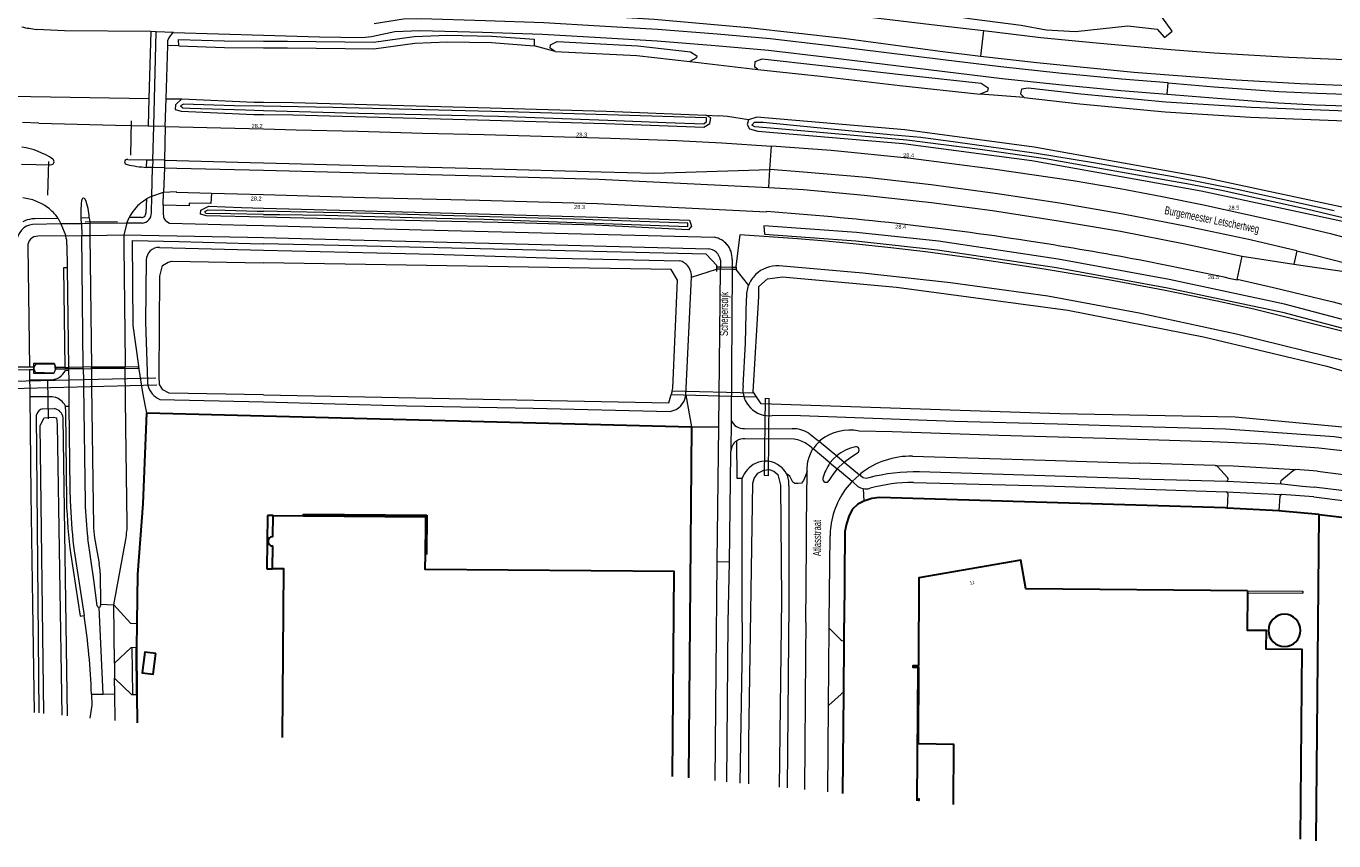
# Model space of a CAD drawing. Header units: metres. Extents: x 120324 to 133000, y 395500 to 402438.
# Tile 73 of 95: x 127927 to 128330, y 401933 to 402184. Entities that reach past the tile are written whole.
import ezdxf

# ---------------------------------------------------------------- set-up
doc = ezdxf.new("R2010")
doc.units = ezdxf.units.M
for name, pattern in [('DGN1', [76.057638, 0, -76.057638]), ('DGN2', [101.410184, 50.705092, -50.705092]), ('DGN3', [152.115276, 101.410184, -50.705092])]:
    doc.linetypes.add(name, pattern=pattern)
for name, color, linetype, lineweight, true_color in [('gg-afsc-erfafscheiding', 7, 'Continuous', 0, 0x00ff32), ('gg-afsc-faunaraster', 7, 'DGN2', 0, 0x96ff00), ('gg-afsc-hekwerk', 7, 'Continuous', 30, 0x00d228), ('gg-afsc-lijn faunaraster', 7, 'DGN1', 0, 0x96ff00), ('gg-afsc-muur', 7, 'Continuous', 13, 0xffc800), ('gg-kntw-bovenkant insteek waterloop', 7, 'Continuous', 0, 0xa0a0ff), ('gg-kntw-waterlijn', 7, 'Continuous', 0, 0xaaebff), ('gg-kwrk-duiker nz buis', 7, 'DGN2', 0, 0x969696), ('gg-kwrk-duiker nz vlak', 7, 'DGN2', 0, 0x969696), ('gt-grn-afwateringsgoot', 7, 'Continuous', 0, 0xa08273), ('gt-grn-groengrens', 7, 'Continuous', 0, 0x96c800), ('gt-grn-groengrens NZ', 7, 'DGN2', 0, 0x96c800), ('gt-grn-weggrens', 7, 'Continuous', 0, 0x787878), ('gt-knt-lijn portaal', 7, 'Continuous', 13, 0x8dafbb), ('gx-grn-maaiveld', 7, 'Continuous', 0, 0xb88d57)]:
    doc.layers.add(name, color=color, linetype=linetype, lineweight=lineweight, true_color=true_color)
for name, color, linetype, lineweight in [('gg-anno-huisnummerreeks BGT', 7, 'Continuous', 13), ('gg-anno-openbare ruimte label', 7, 'Continuous', 13), ('gg-bbg-bijgebouw', 1, 'Continuous', 30), ('gg-bbg-hoofdgebouw', 1, 'Continuous', 30), ('gg-bbg-onder overbouw', 1, 'Continuous', 30), ('gg-bbg-pand overbouw', 1, 'DGN2', 30), ('gg-bbg-pilaar onder overbouw', 1, 'Continuous', 30), ('gg-knt-onverhard', 7, 'DGN3', 0), ('gg-knt-verharding', 7, 'Continuous', 0), ('gg-knt-verharding nz', 7, 'DGN2', 0), ('gt-anno-nummer hm paal', 7, 'Continuous', 0)]:
    doc.layers.add(name, color=color, linetype=linetype, lineweight=lineweight)
doc.styles.add('StyleArial', font='arial.ttf')

msp = doc.modelspace()

# ---------------------------------------------------------------- linework, layer by layer
at = {"layer": 'gg-afsc-erfafscheiding'}
for p, q in [((128139.81, 402108.2), (128139.83, 402108.9)), ((128139.83, 402108.9), (128139.85, 402109.64)), ((127929.07, 402077.92), (127929.06, 402078.68))]:
    msp.add_line(p, q, dxfattribs=at)
at = {"layer": 'gg-afsc-erfafscheiding', "flags": 128}
for points in [[(127964.01, 402064.59), (127963.54, 402066.54), (127962.79, 402070.85), (127961.6, 402078.01), (127961.53, 402079.11), (127959.77, 402091.55), (127959.54, 402117.72), (127973.93, 402117.4), (127995.85, 402116.77), (128000, 402116.69)], [(128139.85, 402109.64), (128139.86, 402110.05), (128136.54, 402113.5), (128023.24, 402116.21), (128000, 402116.69)], [(128419.17, 402062.61), (128405.23, 402067.82), (128393.8, 402071.68), (128361.43, 402081.88), (128350.34, 402085.08), (128333.56, 402089.6), (128305.58, 402096.52), (128294.24, 402099.04), (128277.65, 402102.45), (128260.75, 402105.58), (128240.84, 402108.93), (128217.85, 402112.35), (128204.2, 402114.19), (128193.52, 402115.43), (128181.97, 402116.73), (128173.45, 402117.54), (128164.8, 402118.22), (128147, 402119.43), (128145.69, 402109.7), (128145.68, 402109.53)]]:
    msp.add_lwpolyline(points, dxfattribs=at)
at = {"layer": 'gg-afsc-faunaraster'}
msp.add_line((127935.39, 402079.92), (127935.46, 402079.57), dxfattribs=at)
at = {"layer": 'gg-afsc-faunaraster', "flags": 128}
for points in [[(127929.06, 402078.68), (127929.06, 402079.93), (127935.39, 402079.92)], [(127935.46, 402079.57), (127935.6, 402078.88), (127935.65, 402077.73), (127935.23, 402076.95)], [(127935.23, 402076.95), (127935.1, 402076.7), (127929.07, 402076.68), (127929.07, 402077.92)]]:
    msp.add_lwpolyline(points, dxfattribs=at)
at = {"layer": 'gg-afsc-hekwerk'}
for p, q in [((127964.01, 402064.59), (128000, 402063.66)), ((128000, 402063.66), (128132.05, 402060.26)), ((128132.05, 402060.26), (128131.55, 402000)), ((128183.33, 402036.44), (128181.6, 402034.73)), ((128185.18, 402037.31), (128183.33, 402036.44)), ((128187.65, 402038.21), (128185.18, 402037.31)), ((128190.06, 402038.51), (128187.65, 402038.21)), ((128296.72, 402035.25), (128190.06, 402038.51)), ((128297.35, 402035.22), (128296.72, 402035.25)), ((128313.29, 402034.32), (128297.35, 402035.22)), ((128180.64, 402032.61), (128179.9, 402030.36)), ((128181.6, 402034.73), (128180.64, 402032.61)), ((128314.24, 402034.26), (128313.29, 402034.32)), ((128325.7, 402033.23), (128314.24, 402034.26)), ((128324.83, 401932.58), (128325.7, 402033.23)), ((128325.7, 402033.23), (128353.84, 402029.85)), ((128179.37, 402027.99), (128179.19, 401999.69)), ((128179.9, 402030.36), (128179.37, 402027.99)), ((127960.85, 401992.21), (127960.95, 401999.56)), ((127960.95, 401999.56), (127960.95, 402000)), ((128131.55, 402000), (128131.15, 401951.96)), ((128179.15, 401994.29), (128179.19, 401999.69)), ((127961.02, 401977.73), (127960.85, 401992.21)), ((128179, 401978.11), (128179.15, 401994.29)), ((127961.13, 401968.97), (127961.02, 401977.73)), ((128178.73, 401947.2), (128179, 401978.11))]:
    msp.add_line(p, q, dxfattribs=at)
at = {"layer": 'gg-afsc-hekwerk', "flags": 128}
msp.add_lwpolyline([(127960.95, 402000), (127961.18, 402014.69), (127962.89, 402036.5), (127964.01, 402064.59)], dxfattribs=at)
at = {"layer": 'gg-afsc-lijn faunaraster'}
for p, q in [((128145.68, 402108.79), (128145.67, 402108.16)), ((128145.68, 402109.53), (128145.68, 402108.79))]:
    msp.add_line(p, q, dxfattribs=at)
at = {"layer": 'gg-afsc-muur'}
for p, q in [((128303.65, 402009.71), (128320.69, 402009.55)), ((128303.65, 402009.11), (128320.68, 402008.95)), ((128320.69, 402009.55), (128320.68, 402008.95))]:
    msp.add_line(p, q, dxfattribs=at)
at = {"layer": 'gg-bbg-bijgebouw', "flags": 128}
msp.add_lwpolyline([(127966.74, 401990.32), (127963.35, 401990.75), (127962.55, 401984.39), (127965.94, 401983.96), (127966.74, 401990.32)], dxfattribs=at)
at = {"layer": 'gg-bbg-bijgebouw'}
for start, end in [(0, 180), (180, 0)]:
    msp.add_arc((128315.02, 401997.48), 4.97, start, end, dxfattribs=at)
at = {"layer": 'gg-bbg-hoofdgebouw'}
for p, q in [((128002.95, 402032.91), (128012.28, 402032.83)), ((128303.65, 402009.71), (128303.65, 402009.11))]:
    msp.add_line(p, q, dxfattribs=at)
at = {"layer": 'gg-bbg-hoofdgebouw', "flags": 128}
for points in [[(128303.65, 402009.71), (128235.24, 402010.3), (128233.71, 402019.18), (128202.24, 402013.74), (128202.06, 401986.61), (128200.35, 401986.6), (128200.35, 401986.1), (128201.98, 401986.11)], [(128005.81, 401964.5), (128006.24, 402016.46), (128002.78, 402016.48)], [(128126.17, 401952.46), (128126.7, 402015.6), (128049.82, 402016.27), (128049.83, 402018.59)], [(128303.65, 402009.11), (128303.54, 401997.58), (128309.35, 401997.53), (128309.29, 401991.84), (128320.33, 401991.74), (128319.83, 401933.08)]]:
    msp.add_lwpolyline(points, dxfattribs=at)
at = {"layer": 'gg-bbg-onder overbouw'}
for p, q in [((128002.88, 402026.37), (128002.95, 402032.91)), ((128002.78, 402016.48), (128002.84, 402023.51))]:
    msp.add_line(p, q, dxfattribs=at)
at = {"layer": 'gg-bbg-onder overbouw', "flags": 128}
for points in [[(128012.28, 402032.83), (128049.94, 402032.53), (128049.83, 402018.59)], [(128212.89, 401943.78), (128213.03, 401962.3), (128202.11, 401962.47), (128202.22, 401986.11), (128201.98, 401986.11)]]:
    msp.add_lwpolyline(points, dxfattribs=at)
at = {"layer": 'gg-bbg-onder overbouw'}
msp.add_arc((128002.82, 402024.94), 1.43, 87.6608, 270.6589, dxfattribs=at)
at = {"layer": 'gg-bbg-pand overbouw', "flags": 128}
for points in [[(128002.95, 402032.91), (128001.18, 402032.93), (128001.02, 402016.5), (128002.78, 402016.48)], [(128012.28, 402032.83), (128012.28, 402033.33), (128050.4, 402032.98), (128050.29, 402018.59), (128049.83, 402018.59)], [(128201.64, 401944.91), (128201.98, 401986.11)]]:
    msp.add_lwpolyline(points, dxfattribs=at)
at = {"layer": 'gg-bbg-pilaar onder overbouw', "flags": 128}
msp.add_lwpolyline([(128201.99, 401945.1), (128202.29, 401945.1), (128202.29, 401945.41), (128201.99, 401945.41), (128201.99, 401945.1)], dxfattribs=at)
at = {"layer": 'gg-knt-onverhard'}
msp.add_line((128139.38, 401951.14), (128139.96, 402018.58), dxfattribs=at)
at = {"layer": 'gg-knt-onverhard', "flags": 128}
msp.add_lwpolyline([(128142.91, 401950.78), (128143.32, 402000), (128143.73, 402018.53)], dxfattribs=at)
at = {"layer": 'gg-knt-verharding'}
for p, q in [((127965.19, 402182.16), (127964.63, 402161.53)), ((127966.88, 402182.09), (127965.19, 402182.16)), ((127966.11, 402153), (127966.88, 402182.09)), ((127969.92, 402161.45), (127970.43, 402177.85)), ((127970.43, 402177.85), (127970.49, 402179.56)), ((127964.63, 402161.53), (127964.41, 402153.08)), ((127969.65, 402152.9), (127969.92, 402161.45)), ((127930.67, 402153.94), (127925.64, 402154.07)), ((127930.67, 402153.94), (127954.29, 402153.33)), ((127954.29, 402153.33), (127964.41, 402153.08)), ((127964.41, 402153.08), (127966.11, 402153)), ((127925.28, 402141.31), (127934.35, 402141.09)), ((127958.09, 402142.75), (127963.95, 402142.6)), ((127963.88, 402140.29), (127963.95, 402142.6)), ((127965.77, 402140.28), (127963.88, 402140.29)), ((127963.95, 402142.6), (127965.85, 402142.59)), ((127965.85, 402142.59), (127965.77, 402140.28)), ((127969.46, 402142.46), (127969.4, 402140.16)), ((127969.4, 402140.16), (127973.27, 402140.06)), ((127973.27, 402140.06), (128000, 402139.37)), ((128155.9, 402134.11), (128156.21, 402139.62)), ((127969.04, 402128.59), (127969.1, 402132.62)), ((127969.1, 402132.62), (127973.08, 402132.83)), ((127983.9, 402132.3), (128000, 402131.88)), ((127963.83, 402130.56), (127963.68, 402126.2)), ((127965.52, 402131.36), (127963.83, 402130.56)), ((127965.39, 402126.24), (127965.52, 402131.36)), ((127936.6, 402124.55), (127937.4, 402122.86)), ((127946.21, 402124.68), (127943.76, 402124.66)), ((127943.79, 402122.9), (127943.76, 402124.66)), ((127946.21, 402124.68), (127946.35, 402123.5)), ((127957.85, 402123.06), (127958.52, 402124.78)), ((127962.29, 402124.8), (127958.52, 402124.78)), ((127937.4, 402122.86), (127928.74, 402122.69)), ((127946.42, 402122.93), (127943.79, 402122.9)), ((127946.35, 402123.5), (127946.42, 402122.93)), ((127962.49, 402123.1), (127957.85, 402123.06)), ((127927.23, 402115.86), (127927.75, 402078.67)), ((127938.99, 402119.16), (127930.35, 402119.06)), ((127939.34, 402116.39), (127939.44, 402109.34)), ((127943.87, 402119.24), (127946.4, 402119.29)), ((127944.35, 402078.7), (127943.87, 402119.24)), ((127946.4, 402119.29), (127946.88, 402078.72)), ((128144.58, 402111.9), (128144.64, 402109.55)), ((128301.94, 402112.87), (128317.86, 402110.46)), ((128318.82, 402114.59), (128317.86, 402110.46)), ((127939.44, 402109.34), (127939.81, 402078.59)), ((128140.43, 402060.31), (128140.98, 402108.88)), ((128140.96, 402111.67), (128140.99, 402109.63)), ((128140.99, 402109.63), (128140.98, 402108.88)), ((128144.63, 402108.81), (128144.32, 402062.23)), ((128144.64, 402109.55), (128144.63, 402108.81)), ((128317.86, 402110.46), (128335.57, 402107.85)), ((128300.42, 402105.73), (128300.39, 402105.52)), ((127927.76, 402077.91), (127927.8, 402074.66)), ((127938.87, 402077.68), (127939.82, 402077.74)), ((127939.81, 402078.59), (127939.81, 402078.14)), ((127939.81, 402078.14), (127939.82, 402077.74)), ((127939.82, 402077.74), (127939.86, 402074.75)), ((127944.35, 402078.19), (127944.35, 402078.62)), ((127944.37, 402078.09), (127944.41, 402074.86)), ((127946.89, 402078.21), (127946.88, 402078.62)), ((127946.89, 402078.13), (127946.93, 402074.93)), ((127957.33, 402078.29), (127957.33, 402078.71)), ((127934.18, 402074.74), (127927.8, 402074.66)), ((127927.8, 402074.66), (127927.8, 402074.45)), ((127927.8, 402074.45), (127927.83, 402072.25)), ((127927.83, 402072.25), (127927.86, 402069.59)), ((127939.86, 402074.75), (127939.88, 402072.55)), ((127939.88, 402072.55), (127939.96, 402066.63)), ((127944.41, 402074.86), (127944.44, 402072.66)), ((127944.44, 402072.66), (127944.9, 402036.88)), ((127946.93, 402074.93), (127946.95, 402072.72)), ((127938.82, 402066.87), (127938.82, 402066.61)), ((127938.82, 402066.61), (127939.96, 402066.63)), ((127938.82, 402066.61), (127938.83, 402064.76)), ((127938.83, 402064.76), (127939.16, 402037.36)), ((128139.96, 402018.58), (128140.43, 402060.31)), ((128148.38, 402059.7), (128163.09, 402059.67)), ((128163.68, 402056.43), (128148.53, 402056.53)), ((128171.85, 402056.15), (128171.8, 402056.1)), ((128168.44, 402054.44), (128167.51, 402054.98)), ((128169.16, 402053.82), (128168.44, 402054.44)), ((128176.85, 402051.31), (128179.16, 402049.37)), ((128174.77, 402049.14), (128177, 402047.28)), ((128293.66, 402048.35), (128270.22, 402049.1)), ((128297.4, 402044.68), (128294.37, 402047.99)), ((128167.57, 402029.89), (128167.71, 402046.55)), ((128181.3, 402043.09), (128181.38, 402043.16)), ((128270.17, 402044.21), (128297.13, 402043.5)), ((128297.13, 402043.5), (128314.25, 402042.65)), ((128325.17, 402046.57), (128318.38, 402047.07)), ((128182.02, 402043.11), (128183.4, 402041.85)), ((128297.03, 402040.23), (128314.1, 402039.36)), ((128297.5, 402039.74), (128297.35, 402035.22)), ((128324.04, 402038.64), (128314.1, 402039.36)), ((128313.58, 402038.9), (128313.29, 402034.32)), ((127947.88, 402026.01), (127949.27, 402018.15)), ((127953.76, 402005.32), (127957.47, 402025.56)), ((128174.53, 402000), (128174.81, 402026.61)), ((127949.59, 402015.14), (127949.71, 402005.6)), ((128143.73, 402018.53), (128139.96, 402018.58)), ((127949.71, 402005.6), (127949.72, 402005.11)), ((127954, 401987.34), (127953.76, 402005.32)), ((128174.51, 401998.17), (128174.53, 402000)), ((128174.3, 401974.28), (128174.51, 401998.17)), ((128178.13, 401994.58), (128174.51, 401998.17)), ((127960.54, 401992.2), (127959.47, 401992.15)), ((127959.66, 401977.75), (127959.47, 401992.15)), ((127960.85, 401992.21), (127960.54, 401992.2)), ((127960.54, 401992.2), (127960.7, 401977.73)), ((128179.15, 401994.29), (128178.85, 401994.3)), ((127954, 401987.34), (127954.04, 401982.7)), ((127954.1, 401977.9), (127954.04, 401982.7)), ((127954.19, 401969.67), (127954.1, 401977.9)), ((127959.66, 401977.75), (127960.7, 401977.73)), ((127960.7, 401977.73), (127961.02, 401977.73)), ((128174.3, 401974.28), (128178.19, 401977.85)), ((128174.08, 401947.66), (128174.3, 401974.28))]:
    msp.add_line(p, q, dxfattribs=at)
at = {"layer": 'gg-knt-verharding', "flags": 128}
for points in [[(127965.19, 402182.16), (127938.6, 402182.41), (127929.93, 402182.85)], [(127969.65, 402152.9), (127991.16, 402152.36), (128000, 402152.13)], [(128000, 402152.13), (128010.08, 402151.86), (128029.11, 402151.41), (128049.07, 402150.86), (128068.05, 402150.38), (128107.04, 402149.31), (128127.53, 402148.52), (128141.44, 402147.84), (128156.75, 402146.86)], [(128343.17, 402116.08), (128329.61, 402119.65), (128316.59, 402122.76), (128303.14, 402125.77), (128290.02, 402128.59), (128277.24, 402131.22), (128264.32, 402133.62), (128249.78, 402136.12), (128225.03, 402139.75), (128199.74, 402143.02), (128175.14, 402145.51), (128156.75, 402146.86)], [(127969.46, 402142.46), (127995.83, 402141.8), (128000, 402141.7)], [(128000, 402141.7), (128031.28, 402140.89), (128067.07, 402139.89), (128104.17, 402138.9), (128120.45, 402138.54), (128127.01, 402138.72), (128156.21, 402139.62)], [(128000, 402139.37), (128067.07, 402137.63), (128103.47, 402136.67), (128155.9, 402134.11)], [(128318.82, 402114.59), (128304.4, 402117.95), (128284.85, 402122.09), (128265.28, 402125.82), (128245.55, 402129.23), (128225.78, 402132.22), (128205.95, 402134.89), (128186.01, 402137.11), (128166.64, 402138.82), (128156.21, 402139.62)], [(127983.9, 402132.3), (127983.76, 402129.14), (127977.01, 402129.28), (127977, 402128.38), (127969.04, 402128.59)], [(127973.08, 402132.83), (127973.1, 402132.6), (127983.9, 402132.3)], [(128155.9, 402134.11), (128166.58, 402133.48), (128185.33, 402131.71), (128206.09, 402129.42), (128224.89, 402126.94), (128245.26, 402123.84), (128264.38, 402120.58), (128284.27, 402116.72), (128301.94, 402112.87)], [(127943.76, 402124.66), (127943.74, 402127.3), (127943.8, 402128.81), (127943.93, 402130.32)], [(127962.23, 402129.43), (127962.54, 402129.69), (127963.83, 402130.56)], [(127969.04, 402128.59), (127969.01, 402126.3), (127969.17, 402124.97)], [(128000, 402131.88), (128031.25, 402131.04), (128066.63, 402130.18), (128103.07, 402129.12), (128155.2, 402126.62)], [(127936.6, 402124.55), (127929.43, 402124.44), (127928.46, 402124.38)], [(127969.85, 402123.8), (127970.94, 402123.09), (127994.74, 402122.49), (128000, 402122.35)], [(128000, 402122.35), (128048.65, 402121.06), (128077.59, 402120.34), (128139.16, 402118.71)], [(127956.89, 402119.51), (127956.85, 402115.89), (127957.28, 402080.1), (127957.33, 402078.71)], [(127956.89, 402119.51), (127995.09, 402118.76), (128000, 402118.64)], [(128000, 402118.64), (128026.85, 402117.98), (128073.77, 402116.77), (128101.87, 402116.09), (128137.14, 402115.18)], [(128318.82, 402114.59), (128324.4, 402113.24), (128343.69, 402108.32), (128361.77, 402103.34), (128382.16, 402097.22), (128400.8, 402091.31)], [(127939.44, 402109.34), (127938.28, 402109.32), (127938.66, 402078.58)], [(128330.1, 402098.68), (128329.11, 402098.94), (128311.62, 402103.18), (128300.42, 402105.73)], [(127957.9, 402030.55), (127957.52, 402060.03), (127957.33, 402078.29)], [(127946.95, 402072.72), (127947.37, 402036.34), (127947.49, 402029.99)], [(127927.86, 402069.59), (127934.72, 402069.64), (127935.73, 402069.44)], [(127927.86, 402069.59), (127928.23, 402039.53), (127928.73, 402005.58), (127929.2, 401972.17)], [(127939.96, 402066.63), (127940.26, 402041.04), (127940.35, 402037.43)], [(128168.23, 402058.33), (128170.32, 402056.64), (128171.13, 402056.09)], [(128426.03, 402033.82), (128422.43, 402034.94), (128406.55, 402039.38), (128390.59, 402043.28), (128374.48, 402046.7), (128358.28, 402049.59), (128341.97, 402051.86), (128325.59, 402053.7), (128309.18, 402054.89), (128292.73, 402055.62), (128276.28, 402056.11), (128259.84, 402056.64), (128226.91, 402057.61), (128193.98, 402058.68), (128183.75, 402058.97)], [(128143.73, 402018.53), (128144.23, 402052.04), (128144.19, 402052.4), (128144.19, 402052.77)], [(128167.71, 402046.55), (128167.71, 402047.53), (128167.8, 402048.61), (128167.97, 402049.6), (128168.21, 402050.56), (128168.53, 402051.41), (128169.32, 402053.14)], [(128179.16, 402049.37), (128181.16, 402050.89), (128183.27, 402052.26)], [(128200.23, 402051.22), (128241.21, 402050), (128270.22, 402049.1)], [(128177, 402047.28), (128175.66, 402045.53), (128174.45, 402043.68)], [(128293.66, 402048.35), (128299.22, 402048.2), (128318.38, 402047.07)], [(128186.74, 402044.53), (128185.89, 402044.36), (128185, 402044.56), (128184.22, 402045.19)], [(128270.17, 402044.21), (128241.05, 402045.11), (128202.42, 402046.35)], [(128314.18, 402043.87), (128317.75, 402046.83), (128317.97, 402046.97), (128318.23, 402047.05), (128318.38, 402047.07)], [(128325.17, 402046.57), (128357.88, 402042.38), (128390.27, 402036.01), (128421.22, 402027.82)], [(128200.51, 402043.09), (128241.1, 402042.08), (128297.03, 402040.23)], [(128314.25, 402042.65), (128320.61, 402041.99), (128324.17, 402041.67)], [(128442.98, 402015.29), (128418.57, 402023.47), (128387.64, 402031.62), (128356.22, 402037.76), (128324.17, 402041.67)], [(128324.04, 402038.64), (128356.64, 402034.6), (128387.36, 402028.53), (128418.21, 402020.43), (128441.9, 402012.39)], [(128167.34, 402000), (128167.46, 402011.25), (128167.53, 402024.72), (128167.57, 402029.89)], [(127941.36, 402023.47), (127941.57, 402022.01), (127943.95, 402006.7), (127944.61, 402002.09)], [(127948.7, 402005.09), (127947.63, 402013.03), (127945.75, 402025.87)], [(127940.52, 402020.79), (127943.39, 402001.91), (127944.61, 402002.09)], [(127953.76, 402005.32), (127958.95, 401999.74), (127960.95, 401999.56)], [(128167.34, 402000), (128167.21, 401989.56), (128166.87, 401948.39)], [(127959.47, 401992.15), (127959.05, 401992.13), (127954, 401987.34)], [(127954.04, 401982.7), (127959.2, 401977.76), (127959.66, 401977.75)], [(127946.88, 401977.82), (127946.96, 401974.4), (127946.37, 401970.45)]]:
    msp.add_lwpolyline(points, dxfattribs=at)
at = {"layer": 'gg-knt-verharding'}
for centre, radius, start, end in [((127936.44, 402236.65), 54.2, 258.228, 263.0969), ((127974.12, 402178.59), 3.76, 119.8358, 165.0681), ((127922.21, 402124.15), 22.61, 55.5857, 81.8091), ((127934.4, 402142.05), 0.955, 266.982, 339.4697), ((127934.4, 402142.05), 0.956, 339.4749, 51.9423), ((127957.99, 402141.81), 0.937, 84.2514, 166.8563), ((127958.01, 402142.08), 0.933, 183.4547, 262.3031), ((127965.85, 402174.96), 34.73, 256.7402, 266.7481), ((127924.27, 402115.69), 15.22, 53.4837, 84.4058), ((127926.5, 402118.01), 12.03, 32.9367, 55.4227), ((127944.47, 402130.25), 0.547, 20.8035, 173.139), ((127929.88, 402124.22), 16.33, 1.6082, 22.3994), ((127972.38, 402117.53), 15.64, 130.4761, 152.3968), ((127929.39, 402117.12), 7.32, 97.2817, 120.1134), ((127962.4, 402126.09), 1.29, 265.0748, 5.0074), ((127962.3, 402126.18), 3.08, 273.5675, 1.1048), ((127970.83, 402125.16), 1.67, 186.4252, 234.2702), ((128085.9, 401142.74), 986.32, 81.27309, 85.97076), ((127929.47, 402117.06), 5.68, 97.413, 175.9799), ((127930.22, 402116.06), 2.99, 87.3273, 183.941), ((127926.59, 402116.2), 12.75, 0.8492, 13.4059), ((128137.95, 402112.19), 6.63, 39.8686, 79.5691), ((128137.95, 402112.19), 6.64, 357.5167, 39.8597), ((128080.51, 401108.33), 1021.14, 77.56497, 81.26711), ((128136.84, 402111.01), 4.18, 47.5013, 85.8546), ((128136.84, 402111.01), 4.18, 9.123, 47.4813), ((128112.18, 401236.16), 889.62, 73.37567, 75.82075), ((127934.23, 402079.87), 5.13, 269.3949, 334.7584), ((127933.17, 402063.22), 6.73, 32.9012, 67.6555), ((128148.11, 402063.79), 4.09, 202.3456, 273.8493), ((128163.26, 402049.82), 9.86, 59.6919, 91.0029), ((128180.83, 402044.77), 14.49, 78.3608, 128.2779), ((128148.13, 402052.61), 3.94, 123.7881, 177.6817), ((128148.12, 402052.61), 3.94, 84.1092, 123.7552), ((128163.1, 402049.12), 7.34, 53.0868, 85.4932), ((128171.46, 402056.46), 0.498, 227.9572, 313.4008), ((128168.95, 402053.41), 0.462, 323.76, 62.6088), ((128185.94, 402039.93), 14.57, 103.0908, 128.6055), ((128182.78, 402053.13), 0.997, 298.9713, 98.1388), ((128199.81, 402025.94), 25.28, 89.0509, 127.9438), ((128190, 402039.11), 18.23, 146.6345, 163.2013), ((128293.58, 402047.32), 1.03, 40.5501, 85.6706), ((128173.55, 402044.19), 1.03, 169.0409, 330.4898), ((128181.67, 402042.77), 0.485, 43.9148, 127.1786), ((128184.63, 402045.51), 0.519, 134.8358, 218.5382), ((128200.94, 401990.31), 56.05, 88.4931, 104.6827), ((128297.14, 402044.01), 0.51, 269.1751, 355.3613), ((128296.66, 402044.01), 0.99, 357.3534, 41.9748), ((128314.3, 402043.12), 0.475, 170.5063, 265.0418), ((128314.92, 402043.06), 1.1, 132.5159, 172.7983), ((128199.29, 402026.49), 24.47, 137.3016, 172.5974), ((128185.87, 402045.67), 4.55, 237.1717, 258.674), ((128185.87, 402045.68), 4.55, 258.7001, 286.2215), ((128200.07, 401995.5), 47.59, 89.4712, 105.7602), ((128296.98, 402039.71), 0.518, 2.8958, 84.5953), ((128314.09, 402038.85), 0.508, 88.1619, 175.3631), ((128119.58, 402043.93), 180.55, 182.0861, 187.3627), ((128128.49, 402044.13), 188.26, 182.0377, 186.3003), ((128076.82, 402041.45), 131.99, 181.9857, 186.7807), ((127971.58, 402030.35), 24.1, 180.8492, 190.3696), ((127932.21, 402030.26), 25.7, 349.4594, 0.6447), ((128199.38, 402026.48), 24.56, 172.6047, 179.7096), ((127936.83, 402015.34), 12.75, 359.1356, 12.7495), ((127949.21, 402005.09), 0.507, 180.0072, 271.2225), ((127949.21, 402005.09), 0.507, 271.2218, 2.4662), ((127752.96, 401971.99), 194, 1.7228, 8.9245), ((128178.77, 401995.16), 0.86, 222.3526, 275.1852), ((128178.88, 401977.11), 1.01, 82.6999, 133.0287)]:
    msp.add_arc(centre, radius, start, end, dxfattribs=at)
at = {"layer": 'gg-knt-verharding nz'}
for p, q in [((127972.25, 402181.85), (127966.88, 402182.09)), ((127965.85, 402142.59), (127966.11, 402153)), ((127969.65, 402152.9), (127966.11, 402153)), ((127969.65, 402152.9), (127969.46, 402142.46)), ((127965.52, 402131.36), (127965.77, 402140.28)), ((127969.4, 402140.16), (127965.77, 402140.28)), ((127969.46, 402142.46), (127965.85, 402142.59)), ((127969.4, 402140.16), (127969.1, 402132.62)), ((127965.52, 402131.36), (127969.1, 402132.62)), ((127943.79, 402122.9), (127937.4, 402122.86)), ((127937.4, 402122.86), (127938.99, 402119.16)), ((127943.79, 402122.9), (127943.87, 402119.24)), ((127946.42, 402122.93), (127946.4, 402119.29)), ((127957.85, 402123.06), (127946.42, 402122.93)), ((127957.85, 402123.06), (127956.89, 402119.51)), ((127938.99, 402119.16), (127943.87, 402119.24)), ((127946.4, 402119.29), (127956.89, 402119.51)), ((128171.8, 402056.1), (128171.51, 402055.78)), ((128169.58, 402053.47), (128169.32, 402053.14)), ((128177, 402047.28), (128179.16, 402049.37)), ((128181.38, 402043.16), (128181.65, 402043.42)), ((128181.65, 402043.42), (128183.85, 402045.49)), ((128183.85, 402045.49), (128184.26, 402045.88))]:
    msp.add_line(p, q, dxfattribs=at)
at = {"layer": 'gg-knt-verharding nz', "flags": 128}
for points in [[(128171.51, 402055.78), (128170.52, 402054.71), (128169.58, 402053.47)], [(128176.85, 402051.31), (128175.77, 402050.27), (128174.77, 402049.14)]]:
    msp.add_lwpolyline(points, dxfattribs=at)
at = {"layer": 'gg-kntw-bovenkant insteek waterloop'}
for p, q in [((127967.87, 402115.61), (128000, 402114.72)), ((128130.28, 402070), (128132.03, 402106.41)), ((127967.99, 402068.74), (128000, 402067.93)), ((127931.87, 402065.83), (127935.43, 402065.9)), ((128147.7, 402000), (128147.7, 402044.39)), ((128162.07, 402042.08), (128162.1, 402000))]:
    msp.add_line(p, q, dxfattribs=at)
at = {"layer": 'gg-kntw-bovenkant insteek waterloop', "flags": 128}
for points in [[(127974.78, 402161.37), (127972.82, 402159.61), (127972.73, 402158.15), (127974.62, 402157.57), (127996.97, 402156.6), (128000, 402156.57)], [(127974.78, 402161.37), (127997.07, 402160.4), (128000, 402160.37)], [(128000, 402160.37), (128009.07, 402160.29), (128069.96, 402158.62), (128105.74, 402157.61), (128136.45, 402156.43)], [(128000, 402156.57), (128009, 402156.49), (128069.85, 402154.82), (128105.61, 402153.81), (128135.85, 402152.65)], [(128135.85, 402152.65), (128137.67, 402153.8), (128138.04, 402155.55), (128136.45, 402156.43)], [(128149.64, 402154.93), (128149.24, 402153.53), (128149.99, 402152.13), (128152.52, 402151.46), (128197.39, 402147.66), (128237.08, 402142.35), (128289.26, 402133.01), (128338.66, 402122.43)], [(128339.55, 402126.58), (128290.07, 402137.17), (128237.73, 402146.54), (128197.85, 402151.87), (128152.2, 402155.74), (128149.64, 402154.93)], [(128000, 402124.89), (127982.41, 402125.34), (127980.49, 402125.84), (127980.62, 402127.11), (127983.14, 402128.28), (127993.24, 402127.94), (128000, 402127.75)], [(128000, 402127.75), (128066.34, 402125.91), (128103.1, 402124.94), (128131.44, 402123.96), (128132.07, 402122.17), (128131.15, 402121.05), (128102.42, 402122.48), (128077.16, 402123.16), (128024.78, 402124.27), (128000, 402124.89)], [(128154.35, 402122.27), (128154.53, 402119.65), (128182.76, 402117.64), (128207.97, 402114.9), (128244.72, 402109.44), (128278.95, 402103.18), (128314.45, 402095.59), (128355.49, 402084.72), (128397.99, 402071.26), (128419.44, 402063.04), (128420.38, 402065.47), (128398.85, 402073.71), (128356.22, 402087.22), (128315.05, 402098.12), (128279.46, 402105.73), (128245.14, 402112.01), (128208.3, 402117.48), (128182.99, 402120.23), (128154.35, 402122.27)], [(127963.82, 402111.72), (127963.55, 402092.54), (127964.16, 402074.25), (127964.21, 402073.65), (127964.32, 402073.07)], [(128000, 402114.72), (128052.43, 402113.51), (128090.46, 402112.33), (128128.3, 402111.49)], [(128334.91, 402080.29), (128300.67, 402088.76), (128270.14, 402095.3), (128241.98, 402100.51), (128212, 402104.71), (128184.96, 402107.62), (128159.06, 402109.95)], [(128147.97, 402072.87), (128148.75, 402086.11), (128148.98, 402099.98)], [(127929.18, 402078.69), (127929.83, 402079.7), (127935.46, 402079.57)], [(127935.46, 402079.57), (127935.51, 402079.57), (127935.86, 402078.53)], [(127929.19, 402077.92), (127929.55, 402077.13), (127935.23, 402076.95)], [(127935.23, 402076.95), (127935.37, 402076.95), (127935.87, 402078.11)], [(128000, 402067.93), (128044.24, 402066.78), (128083.14, 402066.03), (128125.51, 402065.04)], [(127930.76, 401972.01), (127929.94, 402063.99)], [(128375.34, 402050.6), (128330.39, 402057.21), (128296.92, 402059.57), (128270.78, 402060.29), (128244.96, 402061.06), (128213.19, 402061.89), (128165.67, 402063.7), (128156.91, 402063.73)], [(127939.53, 401971.14), (127938.17, 402063.03)], [(128147.7, 402000), (128147.7, 401993.76), (128146.99, 401950.38)], [(128161.63, 401948.91), (128162.11, 401994.63), (128162.1, 402000)]]:
    msp.add_lwpolyline(points, dxfattribs=at)
at = {"layer": 'gg-kntw-bovenkant insteek waterloop'}
for centre, radius, start, end in [((127967.76, 402111.67), 3.94, 88.4185, 179.2126), ((128127.27, 402106.82), 4.78, 36.3148, 77.5418), ((128127.27, 402106.82), 4.78, 355.0507, 36.2836), ((128158.54, 402100.39), 9.57, 86.8825, 134.6691), ((128158.55, 402100.39), 9.58, 158.575, 182.448), ((128158.55, 402100.38), 9.58, 134.6781, 158.5356), ((127970.38, 402074.49), 6.23, 193.2054, 247.4321), ((128156, 402071.78), 8.1, 172.2579, 276.4485), ((128124.61, 402070.67), 5.71, 279.0583, 353.2373), ((127932.35, 402063.39), 2.48, 100.9926, 165.9669), ((127934.86, 402062.61), 3.33, 7.1669, 80.199), ((128155.19, 402041.84), 7.91, 115.6263, 161.1766), ((128154.9, 402042.68), 7.04, 49.8936, 116.4692), ((128155.62, 402042.81), 6.49, 27.4664, 53.9825), ((128155.62, 402042.8), 6.49, 353.6069, 27.4929)]:
    msp.add_arc(centre, radius, start, end, dxfattribs=at)
at = {"layer": 'gg-kntw-waterlijn'}
for p, q in [((128126.11, 402071.38), (128125.77, 402070.19)), ((128152.13, 402069.51), (128151.28, 402070.73))]:
    msp.add_line(p, q, dxfattribs=at)
at = {"layer": 'gg-kntw-waterlijn', "flags": 128}
for points in [[(128000, 402159.13), (127990.95, 402159.29), (127975.32, 402159.81), (127974.37, 402159.22), (127975.07, 402158.64), (127977.29, 402158.52), (127994.4, 402158), (128000, 402157.84)], [(128000, 402157.84), (128029.32, 402157.03), (128072.45, 402156.03), (128106.25, 402154.8), (128124.23, 402154.15), (128135.87, 402153.73), (128136.68, 402154.4), (128136.72, 402155.56), (128123.22, 402155.98), (128088.94, 402157.04), (128078.57, 402157.3), (128021.32, 402158.77), (128000, 402159.13)], [(128150.69, 402153.31), (128151.51, 402154.25), (128154.11, 402154.21), (128169.75, 402152.72), (128193.35, 402150.47), (128202.76, 402149.57), (128213.54, 402148.17), (128238.54, 402144.64), (128256.09, 402141.79), (128280.7, 402137.44), (128300.37, 402133.57), (128330.36, 402126.98)], [(128338.71, 402123.43), (128321.78, 402127.41), (128296.05, 402133.07), (128285.97, 402135.05), (128264.39, 402138.83), (128241.25, 402142.88), (128221.1, 402145.83), (128198.5, 402148.7), (128180.99, 402150.21), (128158.79, 402152.13), (128151.6, 402152.75), (128150.69, 402153.31)], [(128000, 402125.77), (127989.75, 402125.92), (127982.2, 402126.03), (127981.85, 402126.71), (127982.95, 402127.15), (127988.14, 402127.11), (127998.07, 402126.78), (128000, 402126.74)], [(128000, 402125.77), (128005.05, 402125.7), (128019.14, 402125.5), (128053.46, 402124.66), (128068.11, 402124.31), (128084.98, 402123.71), (128122.13, 402122.39), (128130.88, 402122.08), (128130.91, 402123.1), (128095.72, 402124.35), (128058.72, 402125.29), (128033.74, 402126.07), (128008.4, 402126.57), (128000, 402126.74)], [(128000, 402070.1), (127970.87, 402070.66), (127968.88, 402071.71), (127967.9, 402073.3), (127967.8, 402075.87), (127967.95, 402106.7), (127968.77, 402110.04), (127970.57, 402111.06), (127971.69, 402111.32), (128000, 402110.85)], [(128126.11, 402071.38), (128126.33, 402072.17), (128127.76, 402105.48), (128125.72, 402108.78), (128000, 402110.85)], [(128151.28, 402070.73), (128151.06, 402071.06), (128152.77, 402100.42), (128152.77, 402103.56), (128155.46, 402105.89), (128160.12, 402106.52), (128195.3, 402103.29), (128248.16, 402096.28), (128290.07, 402088.03), (128328.12, 402078.96), (128396.43, 402058.78), (128398.11, 402056.15), (128397.8, 402052.46)], [(128000, 402070.1), (128125.07, 402067.68), (128125.77, 402070.19)], [(128397.2, 402050.17), (128394.79, 402049.06), (128366.02, 402057.08), (128299.84, 402063.24), (128245.74, 402064.32), (128153.59, 402067.4), (128152.13, 402069.51)], [(127932.16, 401971.87), (127931.11, 402060.7), (127932.25, 402063.02)], [(127932.25, 402063.02), (127935.24, 402063.22), (127936.15, 402063.05), (127936.3, 402060.97), (127937.74, 401971.31)], [(128149.69, 401950.11), (128149.73, 401963.55), (128150.99, 402042.87), (128151.35, 402044.31), (128152.47, 402045.96), (128154.32, 402046.88), (128156.01, 402047.08), (128157.45, 402046.57), (128158.68, 402045.54), (128159.48, 402042.31), (128159.81, 402007.01), (128159.05, 401949.17)]]:
    msp.add_lwpolyline(points, dxfattribs=at)
at = {"layer": 'gg-kwrk-duiker nz buis'}
for p, q in [((127916.37, 402071.96), (127969.97, 402073.29)), ((127933.61, 402062.69), (127933.38, 402074.59))]:
    msp.add_line(p, q, dxfattribs=at)
at = {"layer": 'gg-kwrk-duiker nz buis', "flags": 128}
msp.add_lwpolyline([(127916.09, 402074.16), (127969.69, 402075.49), (127969.97, 402073.29)], dxfattribs=at)
at = {"layer": 'gg-kwrk-duiker nz vlak'}
for p, q in [((128126.11, 402071.38), (128151.28, 402070.73)), ((128125.77, 402070.19), (128152.13, 402069.51)), ((128155.79, 402045.19), (128156.04, 402069.05))]:
    msp.add_line(p, q, dxfattribs=at)
at = {"layer": 'gg-kwrk-duiker nz vlak', "flags": 128}
msp.add_lwpolyline([(128155.79, 402045.19), (128154.59, 402045.21), (128154.84, 402069.06), (128156.04, 402069.05)], dxfattribs=at)
at = {"layer": 'gt-grn-afwateringsgoot'}
for p, q in [((128139.78, 402108.9), (128139.83, 402108.9)), ((128140.98, 402108.88), (128139.83, 402108.9)), ((128139.85, 402109.64), (128140.99, 402109.63)), ((128144.63, 402108.81), (128140.98, 402108.88)), ((128140.99, 402109.63), (128144.64, 402109.55)), ((128145.68, 402108.79), (128144.63, 402108.81)), ((128144.64, 402109.55), (128145.68, 402109.53)), ((128145.68, 402109.53), (128145.83, 402109.53)), ((128145.81, 402108.79), (128145.68, 402108.79)), ((128145.83, 402109.53), (128145.81, 402108.79)), ((127924.16, 402077.88), (127927.76, 402077.91)), ((127927.75, 402078.67), (127924.24, 402078.65)), ((127929.06, 402078.68), (127927.75, 402078.67)), ((127927.76, 402077.91), (127929.07, 402077.92)), ((127929.18, 402078.69), (127929.06, 402078.68)), ((127929.07, 402077.92), (127929.19, 402077.92)), ((127929.19, 402077.92), (127929.18, 402078.69)), ((127938.66, 402078.58), (127935.86, 402078.53)), ((127935.86, 402078.53), (127935.87, 402078.11)), ((127935.87, 402078.11), (127939.81, 402078.14)), ((127938.66, 402078.58), (127939.81, 402078.59)), ((127944.35, 402078.62), (127939.81, 402078.59)), ((127944.35, 402078.19), (127939.81, 402078.14)), ((127946.88, 402078.72), (127944.35, 402078.7)), ((127944.35, 402078.7), (127944.35, 402078.62)), ((127944.37, 402078.09), (127944.35, 402078.19)), ((127946.89, 402078.13), (127944.37, 402078.09)), ((127946.88, 402078.62), (127946.88, 402078.72)), ((127957.33, 402078.71), (127946.88, 402078.62)), ((127957.33, 402078.29), (127946.89, 402078.21)), ((127946.89, 402078.21), (127946.89, 402078.13))]:
    msp.add_line(p, q, dxfattribs=at)
at = {"layer": 'gt-grn-afwateringsgoot', "flags": 128}
for points in [[(128139.85, 402109.64), (128139.79, 402109.64), (128139.78, 402108.9)], [(127957.33, 402078.29), (127961.41, 402078.32), (127961.41, 402078.72), (127957.33, 402078.71)]]:
    msp.add_lwpolyline(points, dxfattribs=at)
at = {"layer": 'gt-grn-groengrens'}
for p, q in [((127922.16, 402162.21), (127964.63, 402161.53)), ((127969.92, 402161.45), (127974.78, 402161.37)), ((128136.45, 402156.43), (128140.47, 402156.22)), ((128132.05, 402060.26), (128140.43, 402060.31)), ((128184.98, 402041.21), (128185.18, 402037.31))]:
    msp.add_line(p, q, dxfattribs=at)
at = {"layer": 'gt-grn-groengrens', "flags": 128}
for points in [[(128149.64, 402154.93), (128143.15, 402156.02), (128140.47, 402156.22)], [(128145.93, 402055.89), (128146.05, 402044.44), (128147.7, 402044.39)], [(128167.71, 402046.55), (128167.25, 402045.17), (128166.63, 402043.73), (128166.01, 402042.91), (128164.99, 402042.81), (128163.96, 402042.81), (128163.35, 402043.22), (128162.42, 402045.06), (128161.38, 402045.8)]]:
    msp.add_lwpolyline(points, dxfattribs=at)
at = {"layer": 'gt-grn-groengrens NZ'}
for p, q in [((128132.03, 402106.41), (128139.78, 402108.9)), ((128145.68, 402108.79), (128149.63, 402103.89)), ((128130.28, 402070), (128132.05, 402060.26))]:
    msp.add_line(p, q, dxfattribs=at)
at = {"layer": 'gt-grn-weggrens'}
for p, q in [((128156.21, 402139.62), (128156.75, 402146.86)), ((128300.42, 402105.73), (128301.94, 402112.87)), ((128144.32, 402062.23), (128144.19, 402052.77)), ((128171.51, 402055.78), (128176.85, 402051.31)), ((128174.77, 402049.14), (128169.58, 402053.47)), ((128181.65, 402043.42), (128177, 402047.28)), ((128179.16, 402049.37), (128183.85, 402045.49)), ((127950.49, 401977.86), (127949.22, 402004.59)), ((127949.71, 402005.6), (127953.76, 402005.32)), ((127946.88, 401977.82), (127950.49, 401977.86)), ((127950.49, 401977.86), (127954.1, 401977.9))]:
    msp.add_line(p, q, dxfattribs=at)
at = {"layer": 'gt-knt-lijn portaal'}
for p, q in [((127959.16, 402154.61), (127958.89, 402144.01)), ((127933.63, 402142.1), (127933.31, 402131.68)), ((127944.91, 402123.49), (127954.92, 402123.59))]:
    msp.add_line(p, q, dxfattribs=at)
at = {"layer": 'gx-grn-maaiveld'}
for p, q in [((127972.25, 402181.85), (128000, 402181.01)), ((128222.16, 402182.48), (128221.22, 402174.62)), ((127973.88, 402177.73), (127970.43, 402177.85)), ((128090, 402176.04), (128083.52, 402177.79)), ((128131.49, 402172.9), (128152.53, 402170.44)), ((128278.86, 402162.87), (128279.14, 402166.34)), ((128234.66, 402161.85), (128221.14, 402162.91))]:
    msp.add_line(p, q, dxfattribs=at)
at = {"layer": 'gx-grn-maaiveld', "flags": 128}
for points in [[(128000, 402207.83), (128022.55, 402206.31), (128047.75, 402203.36), (128077.64, 402200.88), (128097.82, 402199.43), (128142.29, 402195.45), (128185.64, 402190.63), (128209.79, 402187.41), (128218.52, 402186.07), (128233.8, 402184.09), (128241.48, 402182.74), (128250.51, 402182.17), (128266.71, 402183.93), (128275.7, 402182.9), (128277.99, 402180.34), (128280.37, 402182.33), (128277.18, 402186.72)], [(128040.88, 402200.16), (128048.41, 402199.29), (128065.89, 402197.73), (128120.5, 402193.45), (128136.86, 402192.02), (128149.71, 402190.8), (128167.26, 402188.95), (128187.16, 402186.64), (128206.11, 402184.39), (128222.16, 402182.48)], [(128052.73, 402189.26), (128089.71, 402187.81), (128120.49, 402185.99), (128149.54, 402183.43), (128178.92, 402180.08), (128208.76, 402176.08), (128221.22, 402174.62)], [(128279.14, 402166.34), (128264.7, 402167.53), (128245.35, 402169.33), (128227.47, 402171.3), (128209.65, 402173.41), (128173.86, 402177.82), (128156.27, 402179.88), (128139.92, 402181.34), (128121.54, 402182.81), (128103.7, 402183.88), (128086.46, 402184.85), (128068.51, 402185.47), (128048.67, 402186.09), (128043.16, 402185.98), (128034.13, 402184.6)], [(128000, 402181.01), (128017.23, 402180.49), (128030.43, 402180.38), (128033.33, 402180.64), (128040.55, 402182.14), (128048.26, 402182.49), (128067.52, 402181.99), (128086.11, 402181.32), (128104, 402180.37), (128121.5, 402179.31), (128139.36, 402177.86), (128155.77, 402176.41), (128173.23, 402174.34), (128191.73, 402172.07), (128227.86, 402167.71), (128245.39, 402165.79), (128264.48, 402164.04), (128278.86, 402162.87)], [(128000, 402179.2), (128007.42, 402179.17), (128033.93, 402178.85), (128046.49, 402180.61), (128056.74, 402181.02), (128070.4, 402180.77), (128083.51, 402179.79), (128083.52, 402177.79)], [(128222.16, 402182.48), (128239.86, 402180.37), (128255.85, 402178.82), (128275.27, 402177.02), (128279.94, 402176.66)], [(127973.88, 402177.73), (127973.74, 402179.74), (127987.94, 402179.26), (128000, 402179.2)], [(127973.88, 402177.73), (127987.9, 402177.26), (128000, 402177.2)], [(128000, 402177.2), (128007.4, 402177.17), (128034.06, 402176.85), (128046.67, 402178.62), (128056.76, 402179.02), (128070.31, 402178.77), (128083.52, 402177.79)], [(128090, 402176.04), (128088.43, 402177.04), (128088.55, 402178.05), (128090.62, 402179.06), (128115.47, 402177.8), (128131.75, 402175.94), (128133.72, 402174.69), (128133.62, 402174.05), (128131.49, 402172.9)], [(128279.94, 402176.66), (128293.34, 402175.64), (128316.34, 402174.22), (128357.87, 402172.52), (128387.75, 402171.41), (128421.8, 402169.83), (128449.38, 402168.53), (128451.21, 402168.52)], [(128090, 402176.04), (128115.22, 402174.76), (128131.49, 402172.9)], [(128152.53, 402170.44), (128151.57, 402171.15), (128151.71, 402172.91), (128153.82, 402173.72), (128172.23, 402171.74), (128196.75, 402168.92), (128221.42, 402166.3), (128223.59, 402164.85), (128223.37, 402163.75), (128221.14, 402162.91)], [(128221.22, 402174.62), (128238.56, 402172.58), (128268.56, 402169.68), (128279.35, 402168.86)], [(128152.53, 402170.44), (128171.86, 402168.36), (128196.38, 402165.55), (128221.14, 402162.91)], [(128279.35, 402168.86), (128298.33, 402167.42), (128319.9, 402166.16), (128357.91, 402164.65), (128388.08, 402163.56), (128404.29, 402163.02)], [(128444.06, 402149.89), (128437.67, 402151.22), (128427.39, 402152.86), (128414.65, 402154.38), (128399.38, 402155.3), (128386.67, 402155.84), (128366.33, 402156.42), (128304.73, 402158.71), (128278.4, 402160.43), (128252.14, 402162.85), (128235.92, 402164.73), (128233.85, 402164.44), (128233.52, 402162.94), (128234.66, 402161.85)], [(128279.14, 402166.34), (128293.37, 402165.17), (128313.31, 402163.73), (128324.97, 402163.16), (128351.51, 402162.25), (128372.82, 402161.68), (128398.76, 402160.66), (128412.02, 402159.95)], [(128234.66, 402161.85), (128251.83, 402159.86), (128278.17, 402157.44), (128304.54, 402155.72), (128355.16, 402153.83), (128366.24, 402153.42), (128386.56, 402152.84), (128399.23, 402152.31), (128414.38, 402151.39), (128426.97, 402149.89), (128437.13, 402148.27), (128443.45, 402146.95), (128444.77, 402147.1)], [(128278.86, 402162.87), (128294.27, 402161.61), (128313.15, 402160.21), (128324.47, 402159.61), (128353.35, 402158.68), (128372.23, 402158.16), (128398.37, 402157.17), (128409.58, 402156.54)]]:
    msp.add_lwpolyline(points, dxfattribs=at)

# ---------------------------------------------------------------- texts
at = {"layer": 'gg-anno-huisnummerreeks BGT', "insert": (128218.75, 402011.69), "char_height": 1, "attachment_point": 8, "rotation": 9.8, "line_spacing_factor": 0.8, "style": 'StyleArial'}
msp.add_mtext('{\\C256;11}', dxfattribs=at)
at = {"layer": 'gg-anno-openbare ruimte label', "char_height": 2.5, "line_spacing_factor": 0.8, "style": 'StyleArial'}
for s, insert, attachment_point, rotation in [('{\\W0.68;\\C256;Burgemeester Letschertweg}', (128292.24, 402122.21), 8, 348.5), ('{\\W0.68;\\C256;Schepersdijk}', (128142.46, 402095.07), 5, 89.7), ('{\\W0.68;\\C256;Atlasstraat}', (128170.8, 402025.98), 5, 90)]:
    msp.add_mtext(s, dxfattribs=dict(at, insert=insert, attachment_point=attachment_point, rotation=rotation))
at = {"layer": 'gt-anno-nummer hm paal', "char_height": 1.25, "attachment_point": 7, "line_spacing_factor": 0.8, "style": 'StyleArial'}
for s, insert in [('{\\C256;28.2}', (127996.3, 402152.42)), ('{\\C256;28.3}', (128096.47, 402149.73)), ('{\\C256;28.4}', (128197.35, 402143.38)), ('{\\C256;28.2}', (127996.01, 402130.02)), ('{\\C256;28.3}', (128095.82, 402127.41)), ('{\\C256;28.5}', (128297.69, 402127.18)), ('{\\C256;28.4}', (128194.89, 402121.31)), ('{\\C256;28.5}', (128291.41, 402105.82))]:
    msp.add_mtext(s, dxfattribs=dict(at, insert=insert))

doc.saveas('drawing.dxf')
